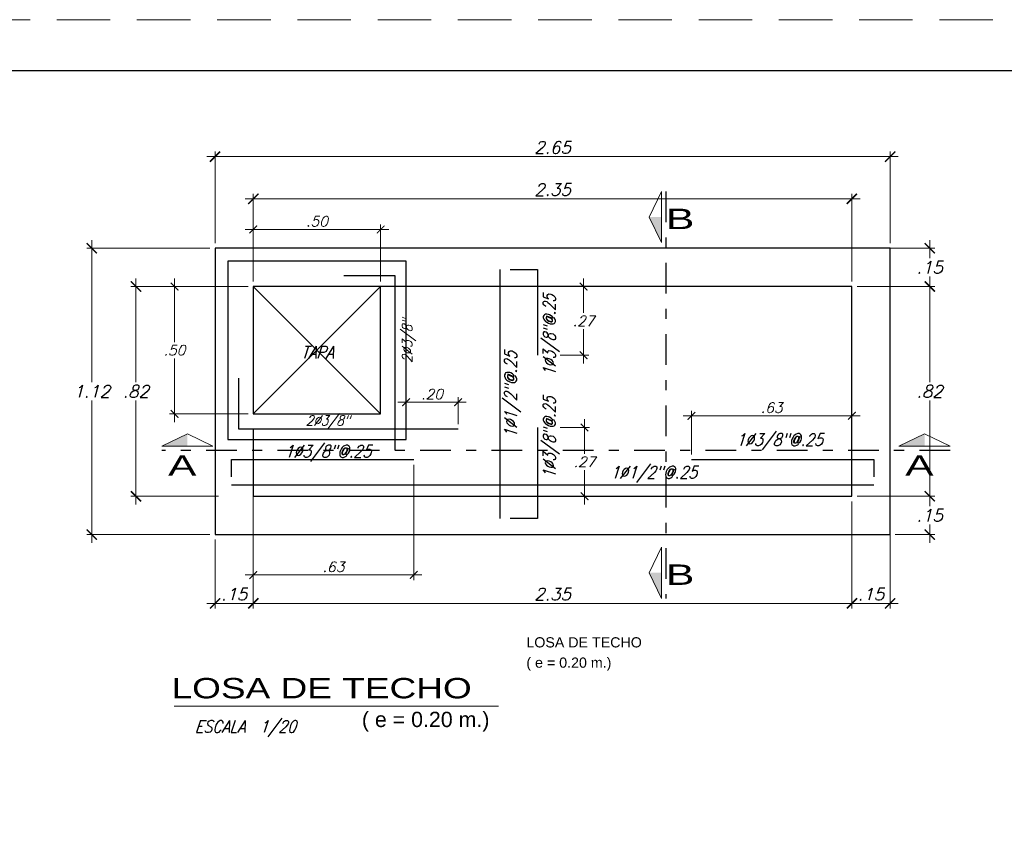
# Model space of a CAD drawing. Header units: metres. Extents: x -11 to 490, y -19 to 215.
# Tile 72 of 73: x 145.7 to 155.36, y 15.5 to 23.41. Entities that reach past the tile are written whole.
import ezdxf
from ezdxf.enums import TextEntityAlignment as Align

# ---------------------------------------------------------------- set-up
doc = ezdxf.new("R2010")
doc.units = ezdxf.units.M
for name, pattern in [('DASHDOT2', [0.5, 0.25, -0.125, 0, -0.125]), ('DASHED', [19.05, 12.7, -6.35]), ('HIDDEN', [0.375, 0.25, -0.125])]:
    doc.linetypes.add(name, pattern=pattern)
for name, color, linetype in [('Cimentación Corte', 2, 'Continuous'), ('DIAGRAMA', 2, 'Continuous'), ('FIERRO', 5, 'Continuous'), ('TABLEROS', 4, 'Continuous')]:
    doc.layers.add(name, color=color, linetype=linetype)
for name, color, linetype, lineweight in [('COTAS', 9, 'Continuous', 13), ('Layer4', 4, 'Continuous', 25), ('Textos', 7, 'Continuous', 0)]:
    doc.layers.add(name, color=color, linetype=linetype, lineweight=lineweight)
doc.layers.add('no se imprime', color=8, linetype='DASHED', plot=False)
doc.styles.add('ARIAL', font='arial.ttf', dxfattribs={"width": 0.95})
doc.styles.add('ARRIAL', font='arial.ttf', dxfattribs={"width": 1.5, "height": 0.08})
doc.styles.add('S', font='romans.shx', dxfattribs={"oblique": 15})
doc.styles.add('STYLE5', font='romans.shx', dxfattribs={"width": 0.8})
doc.dimstyles.new('1-25', dxfattribs={"dimtxt": 0.08, "dimasz": 0.09, "dimexe": 0.09, "dimexo": 0.15, "dimgap": 0.05, "dimtad": 1, "dimtih": 1, "dimtoh": 1, "dimlfac": 0.4, "dimzin": 4, "dimdsep": 46, "dimtxsty": 'S', "dimblk1": 'OBLIQUE', "dimblk2": 'OBLIQUE', "dimsah": 1, "dimcen": 0.06, "dimdle": 0.1, "dimclrd": 1, "dimclre": 1, "dimclrt": 3, "dimadec": 0, "dimazin": 0, "dimtfac": 1, "dimtix": 1, "dimtmove": 0, "dimatfit": 3, "dimldrblk": 'OBLIQUE', "dimfxl": 1, "dimtolj": 1, "dimtzin": 0, "dimarcsym": 0})

# ---------------------------------------------------------------- blocks, each defined once
blk = doc.blocks.new('_ARCHTICK')
at = {"color": 0, "linetype": 'ByBlock', "const_width": 0.15}
blk.add_lwpolyline([(-0.5, -0.5), (0.5, 0.5)], dxfattribs=at)
blk = doc.blocks.new('*D691')
at = {"layer": 'COTAS', "color": 251, "linetype": 'Continuous', "lineweight": 5, "ltscale": 0.02, "transparency": 16777216}
for p, q in [((151.2324, 20.876), (151.2324, 20.5385)), ((151.001, 20.796), (151.2824, 20.796)), ((151.2324, 20.041), (151.2324, 20.3785)), ((151.001, 20.121), (151.2824, 20.121))]:
    blk.add_line(p, q, dxfattribs=at)
at = {"layer": 'Defpoints', "color": 0, "linetype": 'Continuous', "lineweight": 5, "ltscale": 0.02, "transparency": 16777216}
for p in [(150.951, 20.796), (151.2324, 20.796), (150.951, 20.121)]:
    blk.add_point(p, dxfattribs=at)
at = {"layer": 'COTAS', "color": 251, "linetype": 'Continuous', "lineweight": 5, "ltscale": 0.02, "transparency": 16777216, "xscale": 0.075, "yscale": 0.075, "zscale": 0.075}
for p, rotation in [((151.2324, 20.796), 90), ((151.2324, 20.121), 270)]:
    blk.add_blockref('_ARCHTICK', p, dxfattribs=dict(at, rotation=rotation))
at = {"layer": 'COTAS', "color": 2, "linetype": 'Continuous', "lineweight": 5, "ltscale": 0.02, "transparency": 16777216, "insert": (151.2324, 20.4585), "char_height": 0.1, "attachment_point": 5, "style": 'S'}
blk.add_mtext('\\A1;.27', dxfattribs=at)
blk = doc.blocks.new('_Oblique')
at = {"color": 0, "linetype": 'ByBlock', "lineweight": -2}
blk.add_line((-0.5, -0.5), (0.5, 0.5), dxfattribs=at)
blk = doc.blocks.new('*D692')
at = {"layer": 'COTAS', "color": 251, "linetype": 'Continuous', "lineweight": 5, "ltscale": 0.02, "transparency": 16777216}
for p, q in [((153.9459, 21.6562), (147.9109, 21.6562)), ((147.9909, 20.846), (147.9909, 21.7062)), ((153.8659, 20.846), (153.8659, 21.7062))]:
    blk.add_line(p, q, dxfattribs=at)
at = {"layer": 'Defpoints', "color": 0, "linetype": 'Continuous', "lineweight": 5, "ltscale": 0.02, "transparency": 16777216}
for p in [(147.9909, 21.6562), (147.9909, 20.796), (153.8659, 20.796)]:
    blk.add_point(p, dxfattribs=at)
at = {"layer": 'COTAS', "color": 251, "linetype": 'Continuous', "lineweight": 5, "ltscale": 0.02, "transparency": 16777216, "xscale": 0.1, "yscale": 0.1, "zscale": 0.1, "rotation": 180}
blk.add_blockref('_ARCHTICK', (147.9909, 21.6562), dxfattribs=at)
at = {"layer": 'COTAS', "color": 251, "linetype": 'Continuous', "lineweight": 5, "ltscale": 0.02, "transparency": 16777216, "xscale": 0.1, "yscale": 0.1, "zscale": 0.1}
blk.add_blockref('_ARCHTICK', (153.8659, 21.6562), dxfattribs=at)
at = {"layer": 'COTAS', "color": 3, "linetype": 'Continuous', "lineweight": 5, "ltscale": 0.02, "transparency": 16777216, "insert": (150.9284, 21.7462), "char_height": 0.12, "attachment_point": 5, "style": 'S'}
blk.add_mtext('\\A1;2.35', dxfattribs=at)
blk = doc.blocks.new('*D693')
at = {"layer": 'COTAS', "color": 251, "linetype": 'Continuous', "lineweight": 5, "ltscale": 0.02, "transparency": 16777216}
for p, q in [((154.3209, 22.0698), (147.5359, 22.0698)), ((147.6159, 21.221), (147.6159, 22.1198)), ((154.2409, 21.221), (154.2409, 22.1198))]:
    blk.add_line(p, q, dxfattribs=at)
at = {"layer": 'Defpoints', "color": 0, "linetype": 'Continuous', "lineweight": 5, "ltscale": 0.02, "transparency": 16777216}
for p in [(147.6159, 22.0698), (147.6159, 21.171), (154.2409, 21.171)]:
    blk.add_point(p, dxfattribs=at)
at = {"layer": 'COTAS', "color": 251, "linetype": 'Continuous', "lineweight": 5, "ltscale": 0.02, "transparency": 16777216, "xscale": 0.1, "yscale": 0.1, "zscale": 0.1, "rotation": 180}
blk.add_blockref('_ARCHTICK', (147.6159, 22.0698), dxfattribs=at)
at = {"layer": 'COTAS', "color": 251, "linetype": 'Continuous', "lineweight": 5, "ltscale": 0.02, "transparency": 16777216, "xscale": 0.1, "yscale": 0.1, "zscale": 0.1}
blk.add_blockref('_ARCHTICK', (154.2409, 22.0698), dxfattribs=at)
at = {"layer": 'COTAS', "color": 3, "linetype": 'Continuous', "lineweight": 5, "ltscale": 0.02, "transparency": 16777216, "insert": (150.9284, 22.1598), "char_height": 0.12, "attachment_point": 5, "style": 'S'}
blk.add_mtext('\\A1;2.65', dxfattribs=at)
blk = doc.blocks.new('*D694')
at = {"layer": 'COTAS', "color": 251, "linetype": 'Continuous', "lineweight": 5, "ltscale": 0.02, "transparency": 16777216}
for p, q in [((146.8395, 20.876), (146.8395, 19.8572)), ((147.6495, 20.796), (146.7895, 20.796)), ((146.8395, 18.6583), (146.8395, 19.6772)), ((147.6495, 18.7383), (146.7895, 18.7383))]:
    blk.add_line(p, q, dxfattribs=at)
at = {"layer": 'Defpoints', "color": 0, "linetype": 'Continuous', "lineweight": 5, "ltscale": 0.02, "transparency": 16777216}
for p in [(146.8395, 20.796), (147.6995, 20.796), (147.6995, 18.7383)]:
    blk.add_point(p, dxfattribs=at)
at = {"layer": 'COTAS', "color": 251, "linetype": 'Continuous', "lineweight": 5, "ltscale": 0.02, "transparency": 16777216, "xscale": 0.1, "yscale": 0.1, "zscale": 0.1}
for p, rotation in [((146.8395, 20.796), 90), ((146.8395, 18.7383), 270)]:
    blk.add_blockref('_ARCHTICK', p, dxfattribs=dict(at, rotation=rotation))
at = {"layer": 'COTAS', "color": 3, "linetype": 'Continuous', "lineweight": 5, "ltscale": 0.02, "transparency": 16777216, "insert": (146.8395, 19.7672), "char_height": 0.12, "attachment_point": 5, "style": 'S'}
blk.add_mtext('\\A1;.82', dxfattribs=at)
blk = doc.blocks.new('*D695')
at = {"layer": 'COTAS', "color": 251, "linetype": 'Continuous', "lineweight": 5, "ltscale": 0.02, "transparency": 16777216}
for p, q in [((147.5659, 21.171), (146.3557, 21.171)), ((146.4057, 21.251), (146.4057, 19.8572)), ((146.4057, 18.2833), (146.4057, 19.6772)), ((147.5659, 18.3633), (146.3557, 18.3633))]:
    blk.add_line(p, q, dxfattribs=at)
at = {"layer": 'Defpoints', "color": 0, "linetype": 'Continuous', "lineweight": 5, "ltscale": 0.02, "transparency": 16777216}
for p in [(147.6159, 21.171), (146.4057, 18.3633), (147.6159, 18.3633)]:
    blk.add_point(p, dxfattribs=at)
at = {"layer": 'COTAS', "color": 251, "linetype": 'Continuous', "lineweight": 5, "ltscale": 0.02, "transparency": 16777216, "xscale": 0.1, "yscale": 0.1, "zscale": 0.1}
for p, rotation in [((146.4057, 21.171), 90), ((146.4057, 18.3633), 270)]:
    blk.add_blockref('_ARCHTICK', p, dxfattribs=dict(at, rotation=rotation))
at = {"layer": 'COTAS', "color": 3, "linetype": 'Continuous', "lineweight": 5, "ltscale": 0.02, "transparency": 16777216, "insert": (146.4057, 19.7672), "char_height": 0.12, "attachment_point": 5, "style": 'S'}
blk.add_mtext('\\A1;1.12', dxfattribs=at)
blk = doc.blocks.new('*D696')
at = {"layer": 'COTAS', "color": 251, "linetype": 'Continuous', "lineweight": 5, "ltscale": 0.02, "transparency": 16777216}
for p, q in [((153.9159, 21.171), (154.6799, 21.171)), ((154.6299, 21.251), (154.6299, 21.0735)), ((154.6299, 20.716), (154.6299, 20.8935)), ((153.9159, 20.796), (154.6799, 20.796))]:
    blk.add_line(p, q, dxfattribs=at)
at = {"layer": 'Defpoints', "color": 0, "linetype": 'Continuous', "lineweight": 5, "ltscale": 0.02, "transparency": 16777216}
for p in [(153.8659, 21.171), (153.8659, 20.796), (154.6299, 20.796)]:
    blk.add_point(p, dxfattribs=at)
at = {"layer": 'COTAS', "color": 251, "linetype": 'Continuous', "lineweight": 5, "ltscale": 0.02, "transparency": 16777216, "xscale": 0.1, "yscale": 0.1, "zscale": 0.1}
for p, rotation in [((154.6299, 21.171), 90), ((154.6299, 20.796), 270)]:
    blk.add_blockref('_ARCHTICK', p, dxfattribs=dict(at, rotation=rotation))
at = {"layer": 'COTAS', "color": 3, "linetype": 'Continuous', "lineweight": 5, "ltscale": 0.02, "transparency": 16777216, "insert": (154.6299, 20.9835), "char_height": 0.12, "attachment_point": 5, "style": 'S'}
blk.add_mtext('\\A1;.15', dxfattribs=at)
blk = doc.blocks.new('*D697')
at = {"layer": 'COTAS', "color": 251, "linetype": 'Continuous', "lineweight": 5, "ltscale": 0.02, "transparency": 16777216}
for p, q in [((154.6299, 20.876), (154.6299, 19.8572)), ((153.9159, 20.796), (154.6799, 20.796)), ((154.6299, 18.6583), (154.6299, 19.6772)), ((153.9159, 18.7383), (154.6799, 18.7383))]:
    blk.add_line(p, q, dxfattribs=at)
at = {"layer": 'Defpoints', "color": 0, "linetype": 'Continuous', "lineweight": 5, "ltscale": 0.02, "transparency": 16777216}
for p in [(153.8659, 20.796), (153.8659, 18.7383), (154.6299, 18.7383)]:
    blk.add_point(p, dxfattribs=at)
at = {"layer": 'COTAS', "color": 251, "linetype": 'Continuous', "lineweight": 5, "ltscale": 0.02, "transparency": 16777216, "xscale": 0.1, "yscale": 0.1, "zscale": 0.1}
for p, rotation in [((154.6299, 20.796), 90), ((154.6299, 18.7383), 270)]:
    blk.add_blockref('_ARCHTICK', p, dxfattribs=dict(at, rotation=rotation))
at = {"layer": 'COTAS', "color": 3, "linetype": 'Continuous', "lineweight": 5, "ltscale": 0.02, "transparency": 16777216, "insert": (154.6299, 19.7672), "char_height": 0.12, "attachment_point": 5, "style": 'S'}
blk.add_mtext('\\A1;.82', dxfattribs=at)
blk = doc.blocks.new('*D698')
at = {"layer": 'COTAS', "color": 251, "linetype": 'Continuous', "lineweight": 5, "ltscale": 0.02, "transparency": 16777216}
for p, q in [((154.6299, 18.8183), (154.6299, 18.6408)), ((153.9159, 18.7383), (154.6799, 18.7383)), ((154.6299, 18.2833), (154.6299, 18.4608)), ((154.2909, 18.3633), (154.6799, 18.3633))]:
    blk.add_line(p, q, dxfattribs=at)
at = {"layer": 'Defpoints', "color": 0, "linetype": 'Continuous', "lineweight": 5, "ltscale": 0.02, "transparency": 16777216}
for p in [(153.8659, 18.7383), (154.2409, 18.3633), (154.6299, 18.3633)]:
    blk.add_point(p, dxfattribs=at)
at = {"layer": 'COTAS', "color": 251, "linetype": 'Continuous', "lineweight": 5, "ltscale": 0.02, "transparency": 16777216, "xscale": 0.1, "yscale": 0.1, "zscale": 0.1}
for p, rotation in [((154.6299, 18.7383), 90), ((154.6299, 18.3633), 270)]:
    blk.add_blockref('_ARCHTICK', p, dxfattribs=dict(at, rotation=rotation))
at = {"layer": 'COTAS', "color": 3, "linetype": 'Continuous', "lineweight": 5, "ltscale": 0.02, "transparency": 16777216, "insert": (154.6299, 18.5508), "char_height": 0.12, "attachment_point": 5, "style": 'S'}
blk.add_mtext('\\A1;.15', dxfattribs=at)
blk = doc.blocks.new('*D699')
at = {"layer": 'COTAS', "color": 251, "linetype": 'Continuous', "lineweight": 5, "ltscale": 0.02, "transparency": 16777216}
for p, q in [((153.8659, 18.6883), (153.8659, 17.6383)), ((154.2409, 18.621), (154.2409, 17.6383)), ((154.3209, 17.6883), (153.7859, 17.6883))]:
    blk.add_line(p, q, dxfattribs=at)
at = {"layer": 'Defpoints', "color": 0, "linetype": 'Continuous', "lineweight": 5, "ltscale": 0.02, "transparency": 16777216}
for p in [(153.8659, 18.7383), (154.2409, 18.671), (153.8659, 17.6883)]:
    blk.add_point(p, dxfattribs=at)
at = {"layer": 'COTAS', "color": 251, "linetype": 'Continuous', "lineweight": 5, "ltscale": 0.02, "transparency": 16777216, "xscale": 0.1, "yscale": 0.1, "zscale": 0.1, "rotation": 180}
blk.add_blockref('_ARCHTICK', (153.8659, 17.6883), dxfattribs=at)
at = {"layer": 'COTAS', "color": 251, "linetype": 'Continuous', "lineweight": 5, "ltscale": 0.02, "transparency": 16777216, "xscale": 0.1, "yscale": 0.1, "zscale": 0.1}
blk.add_blockref('_ARCHTICK', (154.2409, 17.6883), dxfattribs=at)
at = {"layer": 'COTAS', "color": 3, "linetype": 'Continuous', "lineweight": 5, "ltscale": 0.02, "transparency": 16777216, "insert": (154.0534, 17.7783), "char_height": 0.12, "attachment_point": 5, "style": 'S'}
blk.add_mtext('\\A1;.15', dxfattribs=at)
blk = doc.blocks.new('*D700')
at = {"layer": 'COTAS', "color": 251, "linetype": 'Continuous', "lineweight": 5, "ltscale": 0.02, "transparency": 16777216}
for p, q in [((147.9909, 18.6883), (147.9909, 17.6383)), ((153.8659, 18.6883), (153.8659, 17.6383)), ((153.9459, 17.6883), (147.9109, 17.6883))]:
    blk.add_line(p, q, dxfattribs=at)
at = {"layer": 'Defpoints', "color": 0, "linetype": 'Continuous', "lineweight": 5, "ltscale": 0.02, "transparency": 16777216}
for p in [(147.9909, 18.7383), (153.8659, 18.7383), (147.9909, 17.6883)]:
    blk.add_point(p, dxfattribs=at)
at = {"layer": 'COTAS', "color": 251, "linetype": 'Continuous', "lineweight": 5, "ltscale": 0.02, "transparency": 16777216, "xscale": 0.1, "yscale": 0.1, "zscale": 0.1, "rotation": 180}
blk.add_blockref('_ARCHTICK', (147.9909, 17.6883), dxfattribs=at)
at = {"layer": 'COTAS', "color": 251, "linetype": 'Continuous', "lineweight": 5, "ltscale": 0.02, "transparency": 16777216, "xscale": 0.1, "yscale": 0.1, "zscale": 0.1}
blk.add_blockref('_ARCHTICK', (153.8659, 17.6883), dxfattribs=at)
at = {"layer": 'COTAS', "color": 3, "linetype": 'Continuous', "lineweight": 5, "ltscale": 0.02, "transparency": 16777216, "insert": (150.9284, 17.7783), "char_height": 0.12, "attachment_point": 5, "style": 'S'}
blk.add_mtext('\\A1;2.35', dxfattribs=at)
blk = doc.blocks.new('*D701')
at = {"layer": 'COTAS', "color": 251, "linetype": 'Continuous', "lineweight": 5, "ltscale": 0.02, "transparency": 16777216}
for p, q in [((147.9909, 18.6883), (147.9909, 17.6383)), ((147.6159, 18.3133), (147.6159, 17.6383)), ((148.0709, 17.6883), (147.5359, 17.6883))]:
    blk.add_line(p, q, dxfattribs=at)
at = {"layer": 'Defpoints', "color": 0, "linetype": 'Continuous', "lineweight": 5, "ltscale": 0.02, "transparency": 16777216}
for p in [(147.9909, 18.7383), (147.6159, 18.3633), (147.6159, 17.6883)]:
    blk.add_point(p, dxfattribs=at)
at = {"layer": 'COTAS', "color": 251, "linetype": 'Continuous', "lineweight": 5, "ltscale": 0.02, "transparency": 16777216, "xscale": 0.1, "yscale": 0.1, "zscale": 0.1, "rotation": 180}
blk.add_blockref('_ARCHTICK', (147.6159, 17.6883), dxfattribs=at)
at = {"layer": 'COTAS', "color": 251, "linetype": 'Continuous', "lineweight": 5, "ltscale": 0.02, "transparency": 16777216, "xscale": 0.1, "yscale": 0.1, "zscale": 0.1}
blk.add_blockref('_ARCHTICK', (147.9909, 17.6883), dxfattribs=at)
at = {"layer": 'COTAS', "color": 3, "linetype": 'Continuous', "lineweight": 5, "ltscale": 0.02, "transparency": 16777216, "insert": (147.8034, 17.7783), "char_height": 0.12, "attachment_point": 5, "style": 'S'}
blk.add_mtext('\\A1;.15', dxfattribs=at)
blk = doc.blocks.new('*D702')
at = {"layer": 'COTAS', "color": 251, "linetype": 'Continuous', "lineweight": 5, "ltscale": 0.02, "transparency": 16777216}
for p, q in [((151.2417, 19.4933), (151.2417, 19.1558)), ((151.001, 19.4133), (151.2917, 19.4133)), ((151.2417, 18.6583), (151.2417, 18.9958)), ((151.001, 18.7383), (151.2917, 18.7383))]:
    blk.add_line(p, q, dxfattribs=at)
at = {"layer": 'Defpoints', "color": 0, "linetype": 'Continuous', "lineweight": 5, "ltscale": 0.02, "transparency": 16777216}
for p in [(150.951, 19.4133), (150.951, 18.7383), (151.2417, 18.7383)]:
    blk.add_point(p, dxfattribs=at)
at = {"layer": 'COTAS', "color": 251, "linetype": 'Continuous', "lineweight": 5, "ltscale": 0.02, "transparency": 16777216, "xscale": 0.075, "yscale": 0.075, "zscale": 0.075}
for p, rotation in [((151.2417, 19.4133), 90), ((151.2417, 18.7383), 270)]:
    blk.add_blockref('_ARCHTICK', p, dxfattribs=dict(at, rotation=rotation))
at = {"layer": 'COTAS', "color": 2, "linetype": 'Continuous', "lineweight": 5, "ltscale": 0.02, "transparency": 16777216, "insert": (151.2417, 19.0758), "char_height": 0.1, "attachment_point": 5, "style": 'S'}
blk.add_mtext('\\A1;.27', dxfattribs=at)
blk = doc.blocks.new('*D704')
at = {"layer": 'COTAS', "color": 251, "linetype": 'Continuous', "lineweight": 5, "ltscale": 0.02, "transparency": 16777216}
for p, q in [((152.2109, 19.5274), (153.9459, 19.5274)), ((152.2909, 19.1485), (152.2909, 19.5774)), ((153.8659, 19.1485), (153.8659, 19.5774))]:
    blk.add_line(p, q, dxfattribs=at)
at = {"layer": 'Defpoints', "color": 0, "linetype": 'Continuous', "lineweight": 5, "ltscale": 0.02, "transparency": 16777216}
for p in [(153.8659, 19.5274), (152.2909, 19.0985), (153.8659, 19.0985)]:
    blk.add_point(p, dxfattribs=at)
at = {"layer": 'COTAS', "color": 251, "linetype": 'Continuous', "lineweight": 5, "ltscale": 0.02, "transparency": 16777216, "xscale": 0.075, "yscale": 0.075, "zscale": 0.075, "rotation": 180}
blk.add_blockref('_ARCHTICK', (152.2909, 19.5274), dxfattribs=at)
at = {"layer": 'COTAS', "color": 251, "linetype": 'Continuous', "lineweight": 5, "ltscale": 0.02, "transparency": 16777216, "xscale": 0.075, "yscale": 0.075, "zscale": 0.075}
blk.add_blockref('_ARCHTICK', (153.8659, 19.5274), dxfattribs=at)
at = {"layer": 'COTAS', "color": 2, "linetype": 'Continuous', "lineweight": 5, "ltscale": 0.02, "transparency": 16777216, "insert": (153.0784, 19.6074), "char_height": 0.1, "attachment_point": 5, "style": 'S'}
blk.add_mtext('\\A1;.63', dxfattribs=at)
blk = doc.blocks.new('*D705')
at = {"layer": 'COTAS', "color": 251, "linetype": 'Continuous', "lineweight": 5, "ltscale": 0.02, "transparency": 16777216}
for p, q in [((147.9909, 19.0485), (147.9909, 17.9165)), ((149.5659, 19.0485), (149.5659, 17.9165)), ((149.6459, 17.9665), (147.9109, 17.9665))]:
    blk.add_line(p, q, dxfattribs=at)
at = {"layer": 'Defpoints', "color": 0, "linetype": 'Continuous', "lineweight": 5, "ltscale": 0.02, "transparency": 16777216}
for p in [(147.9909, 19.0985), (149.5659, 19.0985), (147.9909, 17.9665)]:
    blk.add_point(p, dxfattribs=at)
at = {"layer": 'COTAS', "color": 251, "linetype": 'Continuous', "lineweight": 5, "ltscale": 0.02, "transparency": 16777216, "xscale": 0.075, "yscale": 0.075, "zscale": 0.075, "rotation": 180}
blk.add_blockref('_ARCHTICK', (147.9909, 17.9665), dxfattribs=at)
at = {"layer": 'COTAS', "color": 251, "linetype": 'Continuous', "lineweight": 5, "ltscale": 0.02, "transparency": 16777216, "xscale": 0.075, "yscale": 0.075, "zscale": 0.075}
blk.add_blockref('_ARCHTICK', (149.5659, 17.9665), dxfattribs=at)
at = {"layer": 'COTAS', "color": 2, "linetype": 'Continuous', "lineweight": 5, "ltscale": 0.02, "transparency": 16777216, "insert": (148.7784, 18.0465), "char_height": 0.1, "attachment_point": 5, "style": 'S'}
blk.add_mtext('\\A1;.63', dxfattribs=at)
blk = doc.blocks.new('*D703')
at = {"layer": 'COTAS', "color": 251, "linetype": 'Continuous', "lineweight": 5, "ltscale": 0.02, "transparency": 16777216}
for p, q in [((149.4109, 19.6604), (150.081, 19.6604)), ((149.4909, 19.4471), (149.4909, 19.7104)), ((150.001, 19.4471), (150.001, 19.7104))]:
    blk.add_line(p, q, dxfattribs=at)
at = {"layer": 'Defpoints', "color": 0, "linetype": 'Continuous', "lineweight": 5, "ltscale": 0.02, "transparency": 16777216}
for p in [(150.001, 19.6604), (149.4909, 19.3971), (150.001, 19.3971)]:
    blk.add_point(p, dxfattribs=at)
at = {"layer": 'COTAS', "color": 251, "linetype": 'Continuous', "lineweight": 5, "ltscale": 0.02, "transparency": 16777216, "xscale": 0.075, "yscale": 0.075, "zscale": 0.075, "rotation": 180}
blk.add_blockref('_ARCHTICK', (149.4909, 19.6604), dxfattribs=at)
at = {"layer": 'COTAS', "color": 251, "linetype": 'Continuous', "lineweight": 5, "ltscale": 0.02, "transparency": 16777216, "xscale": 0.075, "yscale": 0.075, "zscale": 0.075}
blk.add_blockref('_ARCHTICK', (150.001, 19.6604), dxfattribs=at)
at = {"layer": 'COTAS', "color": 2, "linetype": 'Continuous', "lineweight": 5, "ltscale": 0.02, "transparency": 16777216, "insert": (149.746, 19.7404), "char_height": 0.1, "attachment_point": 5, "style": 'S'}
blk.add_mtext('\\A1;.20', dxfattribs=at)
blk = doc.blocks.new('*D706')
at = {"layer": 'COTAS', "color": 251, "linetype": 'Continuous', "lineweight": 5, "ltscale": 0.02, "transparency": 16777216}
for p, q in [((147.9909, 20.846), (147.9909, 21.4052)), ((149.2409, 20.846), (149.2409, 21.4052)), ((149.3209, 21.3552), (147.9109, 21.3552))]:
    blk.add_line(p, q, dxfattribs=at)
at = {"layer": 'Defpoints', "color": 0, "linetype": 'Continuous', "lineweight": 5, "ltscale": 0.02, "transparency": 16777216}
for p in [(147.9909, 21.3552), (147.9909, 20.796), (149.2409, 20.796)]:
    blk.add_point(p, dxfattribs=at)
at = {"layer": 'COTAS', "color": 251, "linetype": 'Continuous', "lineweight": 5, "ltscale": 0.02, "transparency": 16777216, "xscale": 0.075, "yscale": 0.075, "zscale": 0.075, "rotation": 180}
blk.add_blockref('_ARCHTICK', (147.9909, 21.3552), dxfattribs=at)
at = {"layer": 'COTAS', "color": 251, "linetype": 'Continuous', "lineweight": 5, "ltscale": 0.02, "transparency": 16777216, "xscale": 0.075, "yscale": 0.075, "zscale": 0.075}
blk.add_blockref('_ARCHTICK', (149.2409, 21.3552), dxfattribs=at)
at = {"layer": 'COTAS', "color": 2, "linetype": 'Continuous', "lineweight": 5, "ltscale": 0.02, "transparency": 16777216, "insert": (148.6159, 21.4352), "char_height": 0.1, "attachment_point": 5, "style": 'S'}
blk.add_mtext('\\A1;.50', dxfattribs=at)
blk = doc.blocks.new('*D707')
at = {"layer": 'COTAS', "color": 251, "linetype": 'Continuous', "lineweight": 5, "ltscale": 0.02, "transparency": 16777216}
for p, q in [((147.218, 20.876), (147.218, 20.251)), ((147.9409, 20.796), (147.168, 20.796)), ((147.218, 19.466), (147.218, 20.091)), ((147.9409, 19.546), (147.168, 19.546))]:
    blk.add_line(p, q, dxfattribs=at)
at = {"layer": 'Defpoints', "color": 0, "linetype": 'Continuous', "lineweight": 5, "ltscale": 0.02, "transparency": 16777216}
for p in [(147.9909, 20.796), (147.218, 19.546), (147.9909, 19.546)]:
    blk.add_point(p, dxfattribs=at)
at = {"layer": 'COTAS', "color": 251, "linetype": 'Continuous', "lineweight": 5, "ltscale": 0.02, "transparency": 16777216, "xscale": 0.075, "yscale": 0.075, "zscale": 0.075}
for p, rotation in [((147.218, 20.796), 90), ((147.218, 19.546), 270)]:
    blk.add_blockref('_ARCHTICK', p, dxfattribs=dict(at, rotation=rotation))
at = {"layer": 'COTAS', "color": 2, "linetype": 'Continuous', "lineweight": 5, "ltscale": 0.02, "transparency": 16777216, "insert": (147.218, 20.171), "char_height": 0.1, "attachment_point": 5, "style": 'S'}
blk.add_mtext('\\A1;.50', dxfattribs=at)

msp = doc.modelspace()

# ---------------------------------------------------------------- hatches: boundary and pattern name
at = {"layer": 'Cimentación Corte', "linetype": 'Continuous', "lineweight": 5}
for points in [[(151.876, 21.4775), (151.9983, 21.4775), (151.9983, 21.227)], [(147.3439, 19.3517), (147.3439, 19.2293), (147.0934, 19.2293)], [(154.5783, 19.3517), (154.5783, 19.2293), (154.3278, 19.2293)], [(151.876, 17.988), (151.9983, 17.988), (151.9983, 17.7375)]]:
    msp.add_hatch(color=1, dxfattribs=at).paths.add_polyline_path(points)

# ---------------------------------------------------------------- linework, layer by layer
at = {"layer": 'Cimentación Corte', "color": 160, "linetype": 'DASHDOT2', "lineweight": 25, "ltscale": 1.2}
for p, q in [((152.0389, 21.728), (152.0389, 17.7375)), ((154.8288, 19.1888), (147.0934, 19.1888))]:
    msp.add_line(p, q, dxfattribs=at)
at = {"layer": 'Cimentación Corte', "color": 8, "linetype": 'Continuous', "lineweight": 5}
msp.add_line((147.2159, 16.6792), (150.3989, 16.6792), dxfattribs=at)
at = {"layer": 'Cimentación Corte', "color": 5, "linetype": 'Continuous', "lineweight": 5}
for points in [[(151.9983, 21.227), (151.876, 21.4775), (151.9983, 21.728), (151.9983, 21.227)], [(147.0934, 19.2293), (147.3439, 19.3517), (147.5944, 19.2293), (147.0934, 19.2293)], [(154.3278, 19.2293), (154.5783, 19.3517), (154.8288, 19.2293), (154.3278, 19.2293)], [(151.9983, 17.7375), (151.876, 17.988), (151.9983, 18.2385), (151.9983, 17.7375)]]:
    msp.add_lwpolyline(points, dxfattribs=at)
at = {"layer": 'DIAGRAMA', "color": 4}
msp.add_lwpolyline([(165.0245, 22.9129), (136.8245, 22.9129), (136.8245, 2.9129), (165.0245, 2.9129)], close=True, dxfattribs=at)
at = {"layer": 'FIERRO', "color": 4, "linetype": 'Continuous', "lineweight": 25}
for p, q in [((148.8808, 20.9034), (149.3808, 20.9034)), ((149.3808, 20.9034), (149.3808, 19.1938)), ((150.4103, 20.9629), (150.4103, 18.5191)), ((147.8478, 19.3971), (147.8478, 19.8971)), ((150.001, 19.3971), (147.8478, 19.3971)), ((152.2909, 19.0985), (154.0793, 19.0985)), ((147.7775, 18.8513), (154.0793, 18.8513))]:
    msp.add_line(p, q, dxfattribs=at)
for points in [[(150.5128, 20.9629), (150.7805, 20.9629), (150.7805, 20.121)], [(150.7805, 19.4133), (150.7805, 18.5191), (150.5128, 18.5191)], [(147.7775, 18.93), (147.7775, 19.0985), (149.5659, 19.0985)], [(152.2909, 19.0985), (154.0793, 19.0985), (154.0793, 18.93)]]:
    msp.add_lwpolyline(points, dxfattribs=at)
at = {"layer": 'no se imprime', "color": 251, "linetype": 'HIDDEN', "lineweight": 5, "ltscale": 2.1}
msp.add_lwpolyline([(135.8245, 23.4129), (165.5245, 23.4129), (165.5245, 2.4129), (135.8245, 2.4129)], close=True, dxfattribs=at)
at = {"layer": 'TABLEROS', "color": 251, "linetype": 'Continuous', "lineweight": 5}
for p, q in [((147.9909, 20.796), (149.2409, 19.546)), ((147.9909, 19.546), (149.2409, 20.796))]:
    msp.add_line(p, q, dxfattribs=at)
at = {"layer": 'TABLEROS', "color": 94, "linetype": 'Continuous', "lineweight": 25}
for points in [[(154.2409, 21.171), (147.6159, 21.171), (147.6159, 18.3633), (154.2409, 18.3633)], [(149.4909, 21.046), (147.7409, 21.046), (147.7409, 19.296), (149.4909, 19.296)], [(149.2409, 20.796), (147.9909, 20.796), (147.9909, 19.546), (149.2409, 19.546)]]:
    msp.add_lwpolyline(points, close=True, dxfattribs=at)
msp.add_lwpolyline([(147.9909, 19.3971), (147.9909, 18.7383), (153.8659, 18.7383), (153.8659, 20.796), (147.9909, 20.796), (147.9909, 19.546)], dxfattribs=at)

# ---------------------------------------------------------------- texts
at = {"color": 2, "style": 'STYLE5', "oblique": 18}
for s, height, width, p in [('1Ø3/8"@.25', 0.12, 0.8, (150.8358, 20.3176)), ('2Ø3/8"', 0.1, 0.85, (149.4516, 20.2616)), ('1Ø1/2"@.25', 0.12, 0.85, (150.4558, 19.7357)), ('1Ø3/8"@.25', 0.12, 0.8, (150.8358, 19.3132))]:
    msp.add_text(s, height=height, rotation=90, dxfattribs=dict(at, width=width)).set_placement(p, align=Align.TOP_CENTER)
at = {"color": 2, "style": 'STYLE5', "oblique": 18, "width": 0.85}
for s, height, p in [('TAPA', 0.12, (148.6187, 20.2114)), ('2Ø3/8"', 0.1, (148.7207, 19.5319)), ('1Ø3/8"@.25', 0.12, (153.1537, 19.3531)), ('1Ø3/8"@.25', 0.12, (148.7207, 19.2401)), ('1Ø1/2"@.25', 0.12, (151.9191, 19.0345)), ('ESCALA  1/20', 0.12, (147.9129, 16.5401))]:
    msp.add_text(s, height=height, dxfattribs=at).set_placement(p, align=Align.TOP_CENTER)
at = {"layer": 'Layer4', "color": 4, "style": 'ARRIAL'}
for s, width, p in [('B', 1.5, (152.0403, 21.3591)), ('A', 1.5, (147.1538, 18.9395)), ('A', 1.5, (154.3881, 18.9395)), ('B', 1.5, (152.0403, 17.8696)), ('LOSA DE TECHO', 1.3, (147.1884, 16.7566))]:
    msp.add_text(s, height=0.2, dxfattribs=dict(at, width=width)).set_placement(p)
at = {"layer": 'Textos', "style": 'ARIAL'}
for s, height, p in [('LOSA DE TECHO ', 0.1, (150.6708, 17.256)), ('( e = 0.20 m.)', 0.1, (150.6708, 17.057)), ('( e = 0.20 m.)', 0.15, (149.0566, 16.4749))]:
    msp.add_text(s, height=height, dxfattribs=at).set_placement(p)

# ---------------------------------------------------------------- dimensions: what is measured, and where the dimension line sits
at = {"layer": 'COTAS', "color": 251, "linetype": 'Continuous', "lineweight": 5, "ltscale": 0.02}
for base, p1, p2, angle, override, picture, middle in [((147.6159, 22.0698), (154.2409, 21.171), (147.6159, 21.171), 180, {"dimtxt": 0.12, "dimasz": 0.1, "dimexe": 0.05, "dimexo": 0.05, "dimgap": 0.03, "dimblk1": 'ARCHTICK', "dimblk2": 'ARCHTICK', "dimdle": 0.08, "dimclrd": 251, "dimclre": 251, "dimlwd": 5, "dimlwe": 5}, '*D693', (150.9284, 22.1598)), ((147.9909, 21.6562), (153.8659, 20.796), (147.9909, 20.796), 180, {"dimtxt": 0.12, "dimasz": 0.1, "dimexe": 0.05, "dimexo": 0.05, "dimgap": 0.03, "dimblk1": 'ARCHTICK', "dimblk2": 'ARCHTICK', "dimdle": 0.08, "dimclrd": 251, "dimclre": 251, "dimlwd": 5, "dimlwe": 5}, '*D692', (150.9284, 21.7462)), ((147.9909, 21.3552), (149.2409, 20.796), (147.9909, 20.796), 180, {"dimtxt": 0.1, "dimasz": 0.075, "dimexe": 0.05, "dimexo": 0.05, "dimgap": 0.03, "dimblk1": 'ARCHTICK', "dimblk2": 'ARCHTICK', "dimdle": 0.08, "dimclrd": 251, "dimclre": 251, "dimclrt": 2, "dimlwd": 5, "dimlwe": 5}, '*D706', (148.6159, 21.4352)), ((146.4057, 18.3633), (147.6159, 21.171), (147.6159, 18.3633), 90, {"dimtxt": 0.12, "dimasz": 0.1, "dimexe": 0.05, "dimexo": 0.05, "dimgap": 0.03, "dimblk1": 'ARCHTICK', "dimblk2": 'ARCHTICK', "dimdle": 0.08, "dimclrd": 251, "dimclre": 251, "dimlwd": 5, "dimlwe": 5}, '*D695', (146.4057, 19.7672)), ((154.6299, 20.796), (153.8659, 21.171), (153.8659, 20.796), 90, {"dimtxt": 0.12, "dimasz": 0.1, "dimexe": 0.05, "dimexo": 0.05, "dimgap": 0.03, "dimblk1": 'ARCHTICK', "dimblk2": 'ARCHTICK', "dimdle": 0.08, "dimclrd": 251, "dimclre": 251, "dimlwd": 5, "dimlwe": 5}, '*D696', (154.6299, 20.9835)), ((146.8395, 20.796), (147.6995, 18.7383), (147.6995, 20.796), 90, {"dimtxt": 0.12, "dimasz": 0.1, "dimexe": 0.05, "dimexo": 0.05, "dimgap": 0.03, "dimblk1": 'ARCHTICK', "dimblk2": 'ARCHTICK', "dimdle": 0.08, "dimclrd": 251, "dimclre": 251, "dimlwd": 5, "dimlwe": 5}, '*D694', (146.8395, 19.7672)), ((147.218, 19.546), (147.9909, 20.796), (147.9909, 19.546), 90, {"dimtxt": 0.1, "dimasz": 0.075, "dimexe": 0.05, "dimexo": 0.05, "dimgap": 0.03, "dimblk1": 'ARCHTICK', "dimblk2": 'ARCHTICK', "dimdle": 0.08, "dimclrd": 251, "dimclre": 251, "dimclrt": 2, "dimlwd": 5, "dimlwe": 5}, '*D707', (147.218, 20.171)), ((151.2324, 20.796), (150.951, 20.121), (150.951, 20.796), 90, {"dimtxt": 0.1, "dimasz": 0.075, "dimexe": 0.05, "dimexo": 0.05, "dimgap": 0.03, "dimblk1": 'ARCHTICK', "dimblk2": 'ARCHTICK', "dimdle": 0.08, "dimclrd": 251, "dimclre": 251, "dimclrt": 2, "dimlwd": 5, "dimlwe": 5}, '*D691', (151.2324, 20.4585)), ((154.6299, 18.7383), (153.8659, 20.796), (153.8659, 18.7383), 90, {"dimtxt": 0.12, "dimasz": 0.1, "dimexe": 0.05, "dimexo": 0.05, "dimgap": 0.03, "dimblk1": 'ARCHTICK', "dimblk2": 'ARCHTICK', "dimdle": 0.08, "dimclrd": 251, "dimclre": 251, "dimlwd": 5, "dimlwe": 5}, '*D697', (154.6299, 19.7672)), ((150.001, 19.6604), (149.4909, 19.3971), (150.001, 19.3971), 180, {"dimtxt": 0.1, "dimasz": 0.075, "dimexe": 0.05, "dimexo": 0.05, "dimgap": 0.03, "dimblk1": 'ARCHTICK', "dimblk2": 'ARCHTICK', "dimdle": 0.08, "dimclrd": 251, "dimclre": 251, "dimclrt": 2, "dimlwd": 5, "dimlwe": 5}, '*D703', (149.746, 19.7404)), ((153.8659, 19.5274), (152.2909, 19.0985), (153.8659, 19.0985), 180, {"dimtxt": 0.1, "dimasz": 0.075, "dimexe": 0.05, "dimexo": 0.05, "dimgap": 0.03, "dimblk1": 'ARCHTICK', "dimblk2": 'ARCHTICK', "dimdle": 0.08, "dimclrd": 251, "dimclre": 251, "dimclrt": 2, "dimlwd": 5, "dimlwe": 5}, '*D704', (153.0784, 19.6074)), ((151.2417, 18.7383), (150.951, 19.4133), (150.951, 18.7383), 90, {"dimtxt": 0.1, "dimasz": 0.075, "dimexe": 0.05, "dimexo": 0.05, "dimgap": 0.03, "dimblk1": 'ARCHTICK', "dimblk2": 'ARCHTICK', "dimdle": 0.08, "dimclrd": 251, "dimclre": 251, "dimclrt": 2, "dimlwd": 5, "dimlwe": 5}, '*D702', (151.2417, 19.0758)), ((147.9909, 17.9665), (149.5659, 19.0985), (147.9909, 19.0985), 180, {"dimtxt": 0.1, "dimasz": 0.075, "dimexe": 0.05, "dimexo": 0.05, "dimgap": 0.03, "dimblk1": 'ARCHTICK', "dimblk2": 'ARCHTICK', "dimdle": 0.08, "dimclrd": 251, "dimclre": 251, "dimclrt": 2, "dimlwd": 5, "dimlwe": 5}, '*D705', (148.7784, 18.0465)), ((154.6299, 18.3633), (153.8659, 18.7383), (154.2409, 18.3633), 90, {"dimtxt": 0.12, "dimasz": 0.1, "dimexe": 0.05, "dimexo": 0.05, "dimgap": 0.03, "dimblk1": 'ARCHTICK', "dimblk2": 'ARCHTICK', "dimdle": 0.08, "dimclrd": 251, "dimclre": 251, "dimlwd": 5, "dimlwe": 5}, '*D698', (154.6299, 18.5508)), ((147.6159, 17.6883), (147.9909, 18.7383), (147.6159, 18.3633), 180, {"dimtxt": 0.12, "dimasz": 0.1, "dimexe": 0.05, "dimexo": 0.05, "dimgap": 0.03, "dimblk1": 'ARCHTICK', "dimblk2": 'ARCHTICK', "dimdle": 0.08, "dimclrd": 251, "dimclre": 251, "dimlwd": 5, "dimlwe": 5}, '*D701', (147.8034, 17.7783)), ((147.9909, 17.6883), (153.8659, 18.7383), (147.9909, 18.7383), 180, {"dimtxt": 0.12, "dimasz": 0.1, "dimexe": 0.05, "dimexo": 0.05, "dimgap": 0.03, "dimblk1": 'ARCHTICK', "dimblk2": 'ARCHTICK', "dimdle": 0.08, "dimclrd": 251, "dimclre": 251, "dimlwd": 5, "dimlwe": 5}, '*D700', (150.9284, 17.7783)), ((153.8659, 17.6883), (154.2409, 18.671), (153.8659, 18.7383), 180, {"dimtxt": 0.12, "dimasz": 0.1, "dimexe": 0.05, "dimexo": 0.05, "dimgap": 0.03, "dimblk1": 'ARCHTICK', "dimblk2": 'ARCHTICK', "dimdle": 0.08, "dimclrd": 251, "dimclre": 251, "dimlwd": 5, "dimlwe": 5}, '*D699', (154.0534, 17.7783))]:
    dim = msp.add_linear_dim(base=base, p1=p1, p2=p2, angle=angle, dimstyle='1-25', override=override, dxfattribs=at)
    dim.commit()
    dim.dimension.update_dxf_attribs({"geometry": picture, "text_midpoint": middle})

doc.saveas('drawing.dxf')
